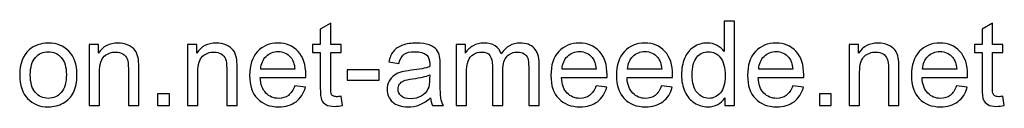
# Model space of a CAD drawing. Header units: millimetres. Extents: x -769 to 675, y -401 to 310.
# Tile 5 of 6: x 367 to 617, y -401 to -379. Entities that reach past the tile are written whole.
import ezdxf

# ---------------------------------------------------------------- set-up
doc = ezdxf.new("R2010")
doc.units = ezdxf.units.MM
doc.header["$MEASUREMENT"] = 0
doc.layers.add('Layer 1', color=7, linetype='Continuous')

msp = doc.modelspace()

# ---------------------------------------------------------------- linework, layer by layer
at = {"layer": 'Layer 1', "color": 250}
for points, knots in [([(546.2319, -400.8901), (546.2319, -400.8901), (546.2319, -398.9222), (546.2319, -398.9222), (545.2504, -400.4517), (543.8056, -401.2189), (541.8974, -401.2189), (540.6619, -401.2189), (539.5259, -400.8801), (538.4946, -400.1976), (537.4584, -399.52), (536.6562, -398.5684), (536.0833, -397.3528), (535.5153, -396.1322), (535.2314, -394.7322), (535.2314, -393.1479), (535.2314, -391.6034), (535.4904, -390.2035), (536.0036, -388.943), (536.5217, -387.6875), (537.294, -386.721), (538.3253, -386.0534), (539.3516, -385.3808), (540.5074, -385.047), (541.7779, -385.047), (542.7145, -385.047), (543.5465, -385.2463), (544.2739, -385.6398), (545.0013, -386.0334), (545.5942, -386.5516), (546.0525, -387.1843), (546.0525, -387.1843), (546.0525, -379.4869), (546.0525, -379.4869), (546.0525, -379.4869), (548.6831, -379.4869), (548.6831, -379.4869), (548.6831, -379.4869), (548.6831, -400.8901), (548.6831, -400.8901), (548.6831, -400.8901), (546.2319, -400.8901), (546.2319, -400.8901)], [0, 0, 0, 0, 0.07142857, 0.07142857, 0.07142857, 0.14285714, 0.14285714, 0.14285714, 0.21428571, 0.21428571, 0.21428571, 0.28571429, 0.28571429, 0.28571429, 0.35714286, 0.35714286, 0.35714286, 0.42857143, 0.42857143, 0.42857143, 0.5, 0.5, 0.5, 0.57142857, 0.57142857, 0.57142857, 0.64285714, 0.64285714, 0.64285714, 0.71428571, 0.71428571, 0.71428571, 0.78571429, 0.78571429, 0.78571429, 0.85714286, 0.85714286, 0.85714286, 0.92857143, 0.92857143, 0.92857143, 1, 1, 1, 1]), ([(448.8913, -398.5435), (448.8913, -398.5435), (449.25, -400.8652), (449.25, -400.8652), (448.5127, -401.0196), (447.8501, -401.0993), (447.2721, -401.0993), (446.3206, -401.0993), (445.5832, -400.9499), (445.0551, -400.646), (444.532, -400.3421), (444.1633, -399.9485), (443.9491, -399.4553), (443.7348, -398.962), (443.6302, -397.9257), (443.6302, -396.3464), (443.6302, -396.3464), (443.6302, -387.4085), (443.6302, -387.4085), (443.6302, -387.4085), (441.6872, -387.4085), (441.6872, -387.4085), (441.6872, -387.4085), (441.6872, -385.3758), (441.6872, -385.3758), (441.6872, -385.3758), (443.6302, -385.3758), (443.6302, -385.3758), (443.6302, -385.3758), (443.6302, -381.5396), (443.6302, -381.5396), (443.6302, -381.5396), (446.2608, -379.9602), (446.2608, -379.9602), (446.2608, -379.9602), (446.2608, -385.3758), (446.2608, -385.3758), (446.2608, -385.3758), (448.8913, -385.3758), (448.8913, -385.3758), (448.8913, -385.3758), (448.8913, -387.4085), (448.8913, -387.4085), (448.8913, -387.4085), (446.2608, -387.4085), (446.2608, -387.4085), (446.2608, -387.4085), (446.2608, -396.4959), (446.2608, -396.4959), (446.2608, -397.2482), (446.3056, -397.7314), (446.4003, -397.9457), (446.4899, -398.1599), (446.6394, -398.3293), (446.8487, -398.4588), (447.0579, -398.5834), (447.3568, -398.6481), (447.7454, -398.6481), (448.0344, -398.6481), (448.418, -398.6133), (448.8913, -398.5435)], [0, 0, 0, 0, 0.05, 0.05, 0.05, 0.1, 0.1, 0.1, 0.15, 0.15, 0.15, 0.2, 0.2, 0.2, 0.25, 0.25, 0.25, 0.3, 0.3, 0.3, 0.35, 0.35, 0.35, 0.4, 0.4, 0.4, 0.45, 0.45, 0.45, 0.5, 0.5, 0.5, 0.55, 0.55, 0.55, 0.6, 0.6, 0.6, 0.65, 0.65, 0.65, 0.7, 0.7, 0.7, 0.75, 0.75, 0.75, 0.8, 0.8, 0.8, 0.85, 0.85, 0.85, 0.9, 0.9, 0.9, 0.95, 0.95, 0.95, 1, 1, 1, 1]), ([(616.7337, -398.5435), (616.7337, -398.5435), (617.0924, -400.8652), (617.0924, -400.8652), (616.3551, -401.0196), (615.6925, -401.0993), (615.1145, -401.0993), (614.163, -401.0993), (613.4256, -400.9499), (612.8975, -400.646), (612.3744, -400.3421), (612.0057, -399.9485), (611.7915, -399.4553), (611.5772, -398.962), (611.4726, -397.9257), (611.4726, -396.3464), (611.4726, -396.3464), (611.4726, -387.4085), (611.4726, -387.4085), (611.4726, -387.4085), (609.5296, -387.4085), (609.5296, -387.4085), (609.5296, -387.4085), (609.5296, -385.3758), (609.5296, -385.3758), (609.5296, -385.3758), (611.4726, -385.3758), (611.4726, -385.3758), (611.4726, -385.3758), (611.4726, -381.5396), (611.4726, -381.5396), (611.4726, -381.5396), (614.1032, -379.9602), (614.1032, -379.9602), (614.1032, -379.9602), (614.1032, -385.3758), (614.1032, -385.3758), (614.1032, -385.3758), (616.7337, -385.3758), (616.7337, -385.3758), (616.7337, -385.3758), (616.7337, -387.4085), (616.7337, -387.4085), (616.7337, -387.4085), (614.1032, -387.4085), (614.1032, -387.4085), (614.1032, -387.4085), (614.1032, -396.4959), (614.1032, -396.4959), (614.1032, -397.2482), (614.148, -397.7314), (614.2427, -397.9457), (614.3323, -398.1599), (614.4818, -398.3293), (614.6911, -398.4588), (614.9003, -398.5834), (615.1992, -398.6481), (615.5878, -398.6481), (615.8768, -398.6481), (616.2604, -398.6133), (616.7337, -398.5435)], [0, 0, 0, 0, 0.05, 0.05, 0.05, 0.1, 0.1, 0.1, 0.15, 0.15, 0.15, 0.2, 0.2, 0.2, 0.25, 0.25, 0.25, 0.3, 0.3, 0.3, 0.35, 0.35, 0.35, 0.4, 0.4, 0.4, 0.45, 0.45, 0.45, 0.5, 0.5, 0.5, 0.55, 0.55, 0.55, 0.6, 0.6, 0.6, 0.65, 0.65, 0.65, 0.7, 0.7, 0.7, 0.75, 0.75, 0.75, 0.8, 0.8, 0.8, 0.85, 0.85, 0.85, 0.9, 0.9, 0.9, 0.95, 0.95, 0.95, 1, 1, 1, 1]), ([(367.389, -393.1329), (367.389, -390.2682), (368.1861, -388.1458), (369.7854, -386.7658), (371.1156, -385.6199), (372.7447, -385.047), (374.6628, -385.047), (376.7902, -385.047), (378.534, -385.7445), (379.8891, -387.1395), (381.2392, -388.5295), (381.9168, -390.4575), (381.9168, -392.9137), (381.9168, -394.9066), (381.6179, -396.471), (381.02, -397.6119), (380.4222, -398.7528), (379.5503, -399.6396), (378.4044, -400.2723), (377.2635, -400.905), (376.013, -401.2189), (374.6628, -401.2189), (372.4906, -401.2189), (370.7369, -400.5264), (369.3968, -399.1364), (368.0566, -397.7464), (367.389, -395.7436), (367.389, -393.1329)], [0, 0, 0, 0, 0.11111111, 0.11111111, 0.11111111, 0.22222222, 0.22222222, 0.22222222, 0.33333333, 0.33333333, 0.33333333, 0.44444444, 0.44444444, 0.44444444, 0.55555556, 0.55555556, 0.55555556, 0.66666667, 0.66666667, 0.66666667, 0.77777778, 0.77777778, 0.77777778, 0.88888889, 0.88888889, 0.88888889, 1, 1, 1, 1]), ([(385.0007, -400.8901), (385.0007, -400.8901), (385.0007, -385.3758), (385.0007, -385.3758), (385.0007, -385.3758), (387.3622, -385.3758), (387.3622, -385.3758), (387.3622, -385.3758), (387.3622, -387.5779), (387.3622, -387.5779), (388.4982, -385.8889), (390.1423, -385.047), (392.2896, -385.047), (393.2262, -385.047), (394.0831, -385.2164), (394.8653, -385.5502), (395.6475, -385.884), (396.2354, -386.3274), (396.624, -386.8704), (397.0126, -387.4135), (397.2866, -388.0611), (397.4411, -388.8085), (397.5357, -389.2967), (397.5855, -390.1487), (397.5855, -391.3643), (397.5855, -391.3643), (397.5855, -400.8901), (397.5855, -400.8901), (397.5855, -400.8901), (394.955, -400.8901), (394.955, -400.8901), (394.955, -400.8901), (394.955, -391.4639), (394.955, -391.4639), (394.955, -390.3928), (394.8553, -389.5907), (394.6511, -389.0626), (394.4468, -388.5345), (394.0831, -388.111), (393.565, -387.7921), (393.0468, -387.4782), (392.434, -387.3188), (391.7365, -387.3188), (390.6205, -387.3188), (389.659, -387.6725), (388.8469, -388.385), (388.0348, -389.0924), (387.6313, -390.4426), (387.6313, -392.4255), (387.6313, -392.4255), (387.6313, -400.8901), (387.6313, -400.8901), (387.6313, -400.8901), (385.0007, -400.8901), (385.0007, -400.8901)], [0, 0, 0, 0, 0.05555556, 0.05555556, 0.05555556, 0.11111111, 0.11111111, 0.11111111, 0.16666667, 0.16666667, 0.16666667, 0.22222222, 0.22222222, 0.22222222, 0.27777778, 0.27777778, 0.27777778, 0.33333333, 0.33333333, 0.33333333, 0.38888889, 0.38888889, 0.38888889, 0.44444444, 0.44444444, 0.44444444, 0.5, 0.5, 0.5, 0.55555556, 0.55555556, 0.55555556, 0.61111111, 0.61111111, 0.61111111, 0.66666667, 0.66666667, 0.66666667, 0.72222222, 0.72222222, 0.72222222, 0.77777778, 0.77777778, 0.77777778, 0.83333333, 0.83333333, 0.83333333, 0.88888889, 0.88888889, 0.88888889, 0.94444444, 0.94444444, 0.94444444, 1, 1, 1, 1]), ([(409.9312, -400.8901), (409.9312, -400.8901), (409.9312, -385.3758), (409.9312, -385.3758), (409.9312, -385.3758), (412.2927, -385.3758), (412.2927, -385.3758), (412.2927, -385.3758), (412.2927, -387.5779), (412.2927, -387.5779), (413.4287, -385.8889), (415.0728, -385.047), (417.2201, -385.047), (418.1567, -385.047), (419.0136, -385.2164), (419.7958, -385.5502), (420.578, -385.884), (421.1659, -386.3274), (421.5545, -386.8704), (421.9431, -387.4135), (422.2171, -388.0611), (422.3716, -388.8085), (422.4662, -389.2967), (422.516, -390.1487), (422.516, -391.3643), (422.516, -391.3643), (422.516, -400.8901), (422.516, -400.8901), (422.516, -400.8901), (419.8855, -400.8901), (419.8855, -400.8901), (419.8855, -400.8901), (419.8855, -391.4639), (419.8855, -391.4639), (419.8855, -390.3928), (419.7858, -389.5907), (419.5816, -389.0626), (419.3773, -388.5345), (419.0136, -388.111), (418.4955, -387.7921), (417.9773, -387.4782), (417.3645, -387.3188), (416.667, -387.3188), (415.551, -387.3188), (414.5895, -387.6725), (413.7774, -388.385), (412.9653, -389.0924), (412.5618, -390.4426), (412.5618, -392.4255), (412.5618, -392.4255), (412.5618, -400.8901), (412.5618, -400.8901), (412.5618, -400.8901), (409.9312, -400.8901), (409.9312, -400.8901)], [0, 0, 0, 0, 0.05555556, 0.05555556, 0.05555556, 0.11111111, 0.11111111, 0.11111111, 0.16666667, 0.16666667, 0.16666667, 0.22222222, 0.22222222, 0.22222222, 0.27777778, 0.27777778, 0.27777778, 0.33333333, 0.33333333, 0.33333333, 0.38888889, 0.38888889, 0.38888889, 0.44444444, 0.44444444, 0.44444444, 0.5, 0.5, 0.5, 0.55555556, 0.55555556, 0.55555556, 0.61111111, 0.61111111, 0.61111111, 0.66666667, 0.66666667, 0.66666667, 0.72222222, 0.72222222, 0.72222222, 0.77777778, 0.77777778, 0.77777778, 0.83333333, 0.83333333, 0.83333333, 0.88888889, 0.88888889, 0.88888889, 0.94444444, 0.94444444, 0.94444444, 1, 1, 1, 1]), ([(437.1385, -395.8681), (437.1385, -395.8681), (439.8588, -396.2268), (439.8588, -396.2268), (439.4353, -397.8062), (438.6431, -399.0368), (437.4873, -399.9086), (436.3314, -400.7805), (434.8567, -401.2189), (433.0582, -401.2189), (430.7963, -401.2189), (429.0027, -400.5214), (427.6775, -399.1264), (426.3523, -397.7364), (425.6896, -395.7784), (425.6896, -393.2625), (425.6896, -390.6618), (426.3572, -388.6391), (427.6974, -387.2042), (429.0376, -385.7644), (430.7764, -385.047), (432.9137, -385.047), (434.9813, -385.047), (436.6702, -385.7494), (437.9805, -387.1594), (439.2908, -388.5693), (439.9484, -390.5522), (439.9484, -393.108), (439.9484, -393.2625), (439.9435, -393.4966), (439.9335, -393.8055), (439.9335, -393.8055), (428.38, -393.8055), (428.38, -393.8055), (428.4796, -395.5044), (428.9579, -396.8097), (429.8248, -397.7115), (430.6867, -398.6133), (431.7678, -399.0666), (433.0582, -399.0666), (434.0197, -399.0666), (434.8418, -398.8126), (435.5193, -398.3044), (436.2019, -397.7962), (436.74, -396.9841), (437.1385, -395.8681)], [0, 0, 0, 0, 0.06666667, 0.06666667, 0.06666667, 0.13333333, 0.13333333, 0.13333333, 0.2, 0.2, 0.2, 0.26666667, 0.26666667, 0.26666667, 0.33333333, 0.33333333, 0.33333333, 0.4, 0.4, 0.4, 0.46666667, 0.46666667, 0.46666667, 0.53333333, 0.53333333, 0.53333333, 0.6, 0.6, 0.6, 0.66666667, 0.66666667, 0.66666667, 0.73333333, 0.73333333, 0.73333333, 0.8, 0.8, 0.8, 0.86666667, 0.86666667, 0.86666667, 0.93333333, 0.93333333, 0.93333333, 1, 1, 1, 1]), ([(471.5749, -398.9471), (470.5984, -399.7791), (469.6568, -400.362), (468.7551, -400.7058), (467.8533, -401.0495), (466.8868, -401.2189), (465.8505, -401.2189), (464.1466, -401.2189), (462.8363, -400.8054), (461.9196, -399.9734), (461.0029, -399.1464), (460.5445, -398.0852), (460.5445, -396.7948), (460.5445, -396.0375), (460.7189, -395.345), (461.0627, -394.7173), (461.4114, -394.0895), (461.8648, -393.5913), (462.4228, -393.2127), (462.9858, -392.834), (463.6135, -392.5451), (464.316, -392.3508), (464.8341, -392.2162), (465.6163, -392.0867), (466.6576, -391.9572), (468.78, -391.7081), (470.3493, -391.4041), (471.3507, -391.0554), (471.3607, -390.6967), (471.3657, -390.4675), (471.3657, -390.3729), (471.3657, -389.3067), (471.1166, -388.5544), (470.6184, -388.116), (469.9458, -387.5231), (468.9444, -387.2291), (467.6191, -387.2291), (466.3786, -387.2291), (465.4619, -387.4483), (464.874, -387.8818), (464.2811, -388.3152), (463.8477, -389.0825), (463.5637, -390.1885), (463.5637, -390.1885), (460.9929, -389.8298), (460.9929, -389.8298), (461.2271, -388.7288), (461.6107, -387.837), (462.1488, -387.1594), (462.6868, -386.4818), (463.4641, -385.9637), (464.4804, -385.595), (465.4918, -385.2313), (466.6725, -385.047), (468.0077, -385.047), (469.333, -385.047), (470.4141, -385.2014), (471.2461, -385.5153), (472.0732, -385.8292), (472.686, -386.2178), (473.0746, -386.6911), (473.4632, -387.1644), (473.7372, -387.7622), (473.8966, -388.4846), (473.9813, -388.933), (474.0261, -389.7401), (474.0261, -390.901), (474.0261, -390.901), (474.0261, -394.3884), (474.0261, -394.3884), (474.0261, -396.8247), (474.0809, -398.3642), (474.1906, -399.0168), (474.2952, -399.6695), (474.5144, -400.2922), (474.8332, -400.8901), (474.8332, -400.8901), (472.0831, -400.8901), (472.0831, -400.8901), (471.8191, -400.3371), (471.6497, -399.6894), (471.5749, -398.9471)], [0, 0, 0, 0, 0.03703704, 0.03703704, 0.03703704, 0.07407407, 0.07407407, 0.07407407, 0.11111111, 0.11111111, 0.11111111, 0.14814815, 0.14814815, 0.14814815, 0.18518519, 0.18518519, 0.18518519, 0.22222222, 0.22222222, 0.22222222, 0.25925926, 0.25925926, 0.25925926, 0.2962963, 0.2962963, 0.2962963, 0.33333333, 0.33333333, 0.33333333, 0.37037037, 0.37037037, 0.37037037, 0.40740741, 0.40740741, 0.40740741, 0.44444444, 0.44444444, 0.44444444, 0.48148148, 0.48148148, 0.48148148, 0.51851852, 0.51851852, 0.51851852, 0.55555556, 0.55555556, 0.55555556, 0.59259259, 0.59259259, 0.59259259, 0.62962963, 0.62962963, 0.62962963, 0.66666667, 0.66666667, 0.66666667, 0.7037037, 0.7037037, 0.7037037, 0.74074074, 0.74074074, 0.74074074, 0.77777778, 0.77777778, 0.77777778, 0.81481481, 0.81481481, 0.81481481, 0.85185185, 0.85185185, 0.85185185, 0.88888889, 0.88888889, 0.88888889, 0.92592593, 0.92592593, 0.92592593, 0.96296296, 0.96296296, 0.96296296, 1, 1, 1, 1]), ([(478.0666, -400.8901), (478.0666, -400.8901), (478.0666, -385.3758), (478.0666, -385.3758), (478.0666, -385.3758), (480.4281, -385.3758), (480.4281, -385.3758), (480.4281, -385.3758), (480.4281, -387.5679), (480.4281, -387.5679), (480.9114, -386.8106), (481.5591, -386.1978), (482.3662, -385.7395), (483.1733, -385.2761), (484.09, -385.047), (485.1213, -385.047), (486.2672, -385.047), (487.2088, -385.2861), (487.9412, -385.7594), (488.6735, -386.2377), (489.1917, -386.9003), (489.4906, -387.7572), (490.7262, -385.9487), (492.3254, -385.047), (494.2984, -385.047), (495.8428, -385.047), (497.0335, -385.4704), (497.8606, -386.3224), (498.6926, -387.1743), (499.1111, -388.4846), (499.1111, -390.2533), (499.1111, -390.2533), (499.1111, -400.8901), (499.1111, -400.8901), (499.1111, -400.8901), (496.4805, -400.8901), (496.4805, -400.8901), (496.4805, -400.8901), (496.4805, -391.1252), (496.4805, -391.1252), (496.4805, -390.0789), (496.3908, -389.3216), (496.2215, -388.8583), (496.0521, -388.395), (495.7432, -388.0263), (495.2898, -387.7423), (494.8414, -387.4583), (494.3133, -387.3188), (493.7105, -387.3188), (492.6144, -387.3188), (491.7077, -387.6825), (490.9852, -388.4049), (490.2628, -389.1323), (489.9041, -390.2931), (489.9041, -391.8874), (489.9041, -391.8874), (489.9041, -400.8901), (489.9041, -400.8901), (489.9041, -400.8901), (487.2736, -400.8901), (487.2736, -400.8901), (487.2736, -400.8901), (487.2736, -390.8212), (487.2736, -390.8212), (487.2736, -389.6554), (487.0593, -388.7786), (486.6309, -388.1957), (486.2024, -387.6128), (485.4999, -387.3188), (484.5284, -387.3188), (483.7911, -387.3188), (483.1085, -387.5131), (482.4808, -387.9017), (481.853, -388.2903), (481.3997, -388.8583), (481.1157, -389.6106), (480.8367, -390.3579), (480.6972, -391.439), (480.6972, -392.849), (480.6972, -392.849), (480.6972, -400.8901), (480.6972, -400.8901), (480.6972, -400.8901), (478.0666, -400.8901), (478.0666, -400.8901)], [0, 0, 0, 0, 0.03571429, 0.03571429, 0.03571429, 0.07142857, 0.07142857, 0.07142857, 0.10714286, 0.10714286, 0.10714286, 0.14285714, 0.14285714, 0.14285714, 0.17857143, 0.17857143, 0.17857143, 0.21428571, 0.21428571, 0.21428571, 0.25, 0.25, 0.25, 0.28571429, 0.28571429, 0.28571429, 0.32142857, 0.32142857, 0.32142857, 0.35714286, 0.35714286, 0.35714286, 0.39285714, 0.39285714, 0.39285714, 0.42857143, 0.42857143, 0.42857143, 0.46428571, 0.46428571, 0.46428571, 0.5, 0.5, 0.5, 0.53571429, 0.53571429, 0.53571429, 0.57142857, 0.57142857, 0.57142857, 0.60714286, 0.60714286, 0.60714286, 0.64285714, 0.64285714, 0.64285714, 0.67857143, 0.67857143, 0.67857143, 0.71428571, 0.71428571, 0.71428571, 0.75, 0.75, 0.75, 0.78571429, 0.78571429, 0.78571429, 0.82142857, 0.82142857, 0.82142857, 0.85714286, 0.85714286, 0.85714286, 0.89285714, 0.89285714, 0.89285714, 0.92857143, 0.92857143, 0.92857143, 0.96428571, 0.96428571, 0.96428571, 1, 1, 1, 1]), ([(513.5492, -395.8681), (513.5492, -395.8681), (516.2695, -396.2268), (516.2695, -396.2268), (515.846, -397.8062), (515.0538, -399.0368), (513.898, -399.9086), (512.7421, -400.7805), (511.2674, -401.2189), (509.4689, -401.2189), (507.207, -401.2189), (505.4134, -400.5214), (504.0882, -399.1264), (502.763, -397.7364), (502.1003, -395.7784), (502.1003, -393.2625), (502.1003, -390.6618), (502.7679, -388.6391), (504.1081, -387.2042), (505.4483, -385.7644), (507.1871, -385.047), (509.3244, -385.047), (511.392, -385.047), (513.0809, -385.7494), (514.3912, -387.1594), (515.7015, -388.5693), (516.3591, -390.5522), (516.3591, -393.108), (516.3591, -393.2625), (516.3542, -393.4966), (516.3442, -393.8055), (516.3442, -393.8055), (504.7907, -393.8055), (504.7907, -393.8055), (504.8903, -395.5044), (505.3686, -396.8097), (506.2355, -397.7115), (507.0974, -398.6133), (508.1785, -399.0666), (509.4689, -399.0666), (510.4304, -399.0666), (511.2525, -398.8126), (511.93, -398.3044), (512.6126, -397.7962), (513.1507, -396.9841), (513.5492, -395.8681)], [0, 0, 0, 0, 0.06666667, 0.06666667, 0.06666667, 0.13333333, 0.13333333, 0.13333333, 0.2, 0.2, 0.2, 0.26666667, 0.26666667, 0.26666667, 0.33333333, 0.33333333, 0.33333333, 0.4, 0.4, 0.4, 0.46666667, 0.46666667, 0.46666667, 0.53333333, 0.53333333, 0.53333333, 0.6, 0.6, 0.6, 0.66666667, 0.66666667, 0.66666667, 0.73333333, 0.73333333, 0.73333333, 0.8, 0.8, 0.8, 0.86666667, 0.86666667, 0.86666667, 0.93333333, 0.93333333, 0.93333333, 1, 1, 1, 1]), ([(530.1745, -395.8681), (530.1745, -395.8681), (532.8948, -396.2268), (532.8948, -396.2268), (532.4713, -397.8062), (531.6791, -399.0368), (530.5233, -399.9086), (529.3674, -400.7805), (527.8927, -401.2189), (526.0942, -401.2189), (523.8323, -401.2189), (522.0387, -400.5214), (520.7135, -399.1264), (519.3883, -397.7364), (518.7256, -395.7784), (518.7256, -393.2625), (518.7256, -390.6618), (519.3932, -388.6391), (520.7334, -387.2042), (522.0736, -385.7644), (523.8124, -385.047), (525.9497, -385.047), (528.0173, -385.047), (529.7062, -385.7494), (531.0165, -387.1594), (532.3268, -388.5693), (532.9844, -390.5522), (532.9844, -393.108), (532.9844, -393.2625), (532.9795, -393.4966), (532.9695, -393.8055), (532.9695, -393.8055), (521.416, -393.8055), (521.416, -393.8055), (521.5156, -395.5044), (521.9939, -396.8097), (522.8608, -397.7115), (523.7227, -398.6133), (524.8038, -399.0666), (526.0942, -399.0666), (527.0557, -399.0666), (527.8778, -398.8126), (528.5553, -398.3044), (529.2379, -397.7962), (529.776, -396.9841), (530.1745, -395.8681)], [0, 0, 0, 0, 0.06666667, 0.06666667, 0.06666667, 0.13333333, 0.13333333, 0.13333333, 0.2, 0.2, 0.2, 0.26666667, 0.26666667, 0.26666667, 0.33333333, 0.33333333, 0.33333333, 0.4, 0.4, 0.4, 0.46666667, 0.46666667, 0.46666667, 0.53333333, 0.53333333, 0.53333333, 0.6, 0.6, 0.6, 0.66666667, 0.66666667, 0.66666667, 0.73333333, 0.73333333, 0.73333333, 0.8, 0.8, 0.8, 0.86666667, 0.86666667, 0.86666667, 0.93333333, 0.93333333, 0.93333333, 1, 1, 1, 1]), ([(563.4251, -395.8681), (563.4251, -395.8681), (566.1454, -396.2268), (566.1454, -396.2268), (565.7219, -397.8062), (564.9297, -399.0368), (563.7739, -399.9086), (562.618, -400.7805), (561.1433, -401.2189), (559.3448, -401.2189), (557.0829, -401.2189), (555.2893, -400.5214), (553.9641, -399.1264), (552.6389, -397.7364), (551.9762, -395.7784), (551.9762, -393.2625), (551.9762, -390.6618), (552.6438, -388.6391), (553.984, -387.2042), (555.3242, -385.7644), (557.063, -385.047), (559.2003, -385.047), (561.2679, -385.047), (562.9568, -385.7494), (564.2671, -387.1594), (565.5774, -388.5693), (566.235, -390.5522), (566.235, -393.108), (566.235, -393.2625), (566.2301, -393.4966), (566.2201, -393.8055), (566.2201, -393.8055), (554.6666, -393.8055), (554.6666, -393.8055), (554.7662, -395.5044), (555.2445, -396.8097), (556.1114, -397.7115), (556.9733, -398.6133), (558.0544, -399.0666), (559.3448, -399.0666), (560.3063, -399.0666), (561.1284, -398.8126), (561.8059, -398.3044), (562.4885, -397.7962), (563.0266, -396.9841), (563.4251, -395.8681)], [0, 0, 0, 0, 0.06666667, 0.06666667, 0.06666667, 0.13333333, 0.13333333, 0.13333333, 0.2, 0.2, 0.2, 0.26666667, 0.26666667, 0.26666667, 0.33333333, 0.33333333, 0.33333333, 0.4, 0.4, 0.4, 0.46666667, 0.46666667, 0.46666667, 0.53333333, 0.53333333, 0.53333333, 0.6, 0.6, 0.6, 0.66666667, 0.66666667, 0.66666667, 0.73333333, 0.73333333, 0.73333333, 0.8, 0.8, 0.8, 0.86666667, 0.86666667, 0.86666667, 0.93333333, 0.93333333, 0.93333333, 1, 1, 1, 1]), ([(577.7736, -400.8901), (577.7736, -400.8901), (577.7736, -385.3758), (577.7736, -385.3758), (577.7736, -385.3758), (580.1351, -385.3758), (580.1351, -385.3758), (580.1351, -385.3758), (580.1351, -387.5779), (580.1351, -387.5779), (581.2711, -385.8889), (582.9152, -385.047), (585.0625, -385.047), (585.9991, -385.047), (586.856, -385.2164), (587.6382, -385.5502), (588.4204, -385.884), (589.0083, -386.3274), (589.3969, -386.8704), (589.7855, -387.4135), (590.0595, -388.0611), (590.214, -388.8085), (590.3086, -389.2967), (590.3584, -390.1487), (590.3584, -391.3643), (590.3584, -391.3643), (590.3584, -400.8901), (590.3584, -400.8901), (590.3584, -400.8901), (587.7279, -400.8901), (587.7279, -400.8901), (587.7279, -400.8901), (587.7279, -391.4639), (587.7279, -391.4639), (587.7279, -390.3928), (587.6282, -389.5907), (587.424, -389.0626), (587.2197, -388.5345), (586.856, -388.111), (586.3379, -387.7921), (585.8197, -387.4782), (585.2069, -387.3188), (584.5094, -387.3188), (583.3934, -387.3188), (582.4319, -387.6725), (581.6198, -388.385), (580.8077, -389.0924), (580.4042, -390.4426), (580.4042, -392.4255), (580.4042, -392.4255), (580.4042, -400.8901), (580.4042, -400.8901), (580.4042, -400.8901), (577.7736, -400.8901), (577.7736, -400.8901)], [0, 0, 0, 0, 0.05555556, 0.05555556, 0.05555556, 0.11111111, 0.11111111, 0.11111111, 0.16666667, 0.16666667, 0.16666667, 0.22222222, 0.22222222, 0.22222222, 0.27777778, 0.27777778, 0.27777778, 0.33333333, 0.33333333, 0.33333333, 0.38888889, 0.38888889, 0.38888889, 0.44444444, 0.44444444, 0.44444444, 0.5, 0.5, 0.5, 0.55555556, 0.55555556, 0.55555556, 0.61111111, 0.61111111, 0.61111111, 0.66666667, 0.66666667, 0.66666667, 0.72222222, 0.72222222, 0.72222222, 0.77777778, 0.77777778, 0.77777778, 0.83333333, 0.83333333, 0.83333333, 0.88888889, 0.88888889, 0.88888889, 0.94444444, 0.94444444, 0.94444444, 1, 1, 1, 1]), ([(604.9809, -395.8681), (604.9809, -395.8681), (607.7012, -396.2268), (607.7012, -396.2268), (607.2777, -397.8062), (606.4855, -399.0368), (605.3297, -399.9086), (604.1738, -400.7805), (602.6991, -401.2189), (600.9006, -401.2189), (598.6387, -401.2189), (596.8451, -400.5214), (595.5199, -399.1264), (594.1947, -397.7364), (593.532, -395.7784), (593.532, -393.2625), (593.532, -390.6618), (594.1996, -388.6391), (595.5398, -387.2042), (596.88, -385.7644), (598.6188, -385.047), (600.7561, -385.047), (602.8237, -385.047), (604.5126, -385.7494), (605.8229, -387.1594), (607.1332, -388.5693), (607.7908, -390.5522), (607.7908, -393.108), (607.7908, -393.2625), (607.7859, -393.4966), (607.7759, -393.8055), (607.7759, -393.8055), (596.2224, -393.8055), (596.2224, -393.8055), (596.322, -395.5044), (596.8003, -396.8097), (597.6672, -397.7115), (598.5291, -398.6133), (599.6102, -399.0666), (600.9006, -399.0666), (601.8621, -399.0666), (602.6842, -398.8126), (603.3617, -398.3044), (604.0443, -397.7962), (604.5824, -396.9841), (604.9809, -395.8681)], [0, 0, 0, 0, 0.06666667, 0.06666667, 0.06666667, 0.13333333, 0.13333333, 0.13333333, 0.2, 0.2, 0.2, 0.26666667, 0.26666667, 0.26666667, 0.33333333, 0.33333333, 0.33333333, 0.4, 0.4, 0.4, 0.46666667, 0.46666667, 0.46666667, 0.53333333, 0.53333333, 0.53333333, 0.6, 0.6, 0.6, 0.66666667, 0.66666667, 0.66666667, 0.73333333, 0.73333333, 0.73333333, 0.8, 0.8, 0.8, 0.86666667, 0.86666667, 0.86666667, 0.93333333, 0.93333333, 0.93333333, 1, 1, 1, 1]), ([(370.0793, -393.1379), (370.0793, -395.1208), (370.5127, -396.6055), (371.3796, -397.587), (372.2515, -398.5734), (373.3426, -399.0666), (374.6628, -399.0666), (375.9682, -399.0666), (377.0543, -398.5734), (377.9261, -397.582), (378.793, -396.5905), (379.2265, -395.081), (379.2265, -393.0532), (379.2265, -391.1401), (378.788, -389.6903), (377.9162, -388.7088), (377.0443, -387.7224), (375.9582, -387.2291), (374.6628, -387.2291), (373.3426, -387.2291), (372.2515, -387.7174), (371.3796, -388.6989), (370.5127, -389.6803), (370.0793, -391.16), (370.0793, -393.1379)], [0, 0, 0, 0, 0.125, 0.125, 0.125, 0.25, 0.25, 0.25, 0.375, 0.375, 0.375, 0.5, 0.5, 0.5, 0.625, 0.625, 0.625, 0.75, 0.75, 0.75, 0.875, 0.875, 0.875, 1, 1, 1, 1]), ([(428.5294, -391.6533), (428.5294, -391.6533), (437.1684, -391.6533), (437.1684, -391.6533), (437.0538, -390.3479), (436.72, -389.3714), (436.177, -388.7188), (435.345, -387.7074), (434.2589, -387.1992), (432.9286, -387.1992), (431.723, -387.1992), (430.7116, -387.6028), (429.8896, -388.4099), (429.0725, -389.217), (428.6191, -390.2981), (428.5294, -391.6533)], [0, 0, 0, 0, 0.2, 0.2, 0.2, 0.4, 0.4, 0.4, 0.6, 0.6, 0.6, 0.8, 0.8, 0.8, 1, 1, 1, 1]), ([(504.9401, -391.6533), (504.9401, -391.6533), (513.5791, -391.6533), (513.5791, -391.6533), (513.4645, -390.3479), (513.1307, -389.3714), (512.5877, -388.7188), (511.7557, -387.7074), (510.6696, -387.1992), (509.3393, -387.1992), (508.1337, -387.1992), (507.1223, -387.6028), (506.3003, -388.4099), (505.4832, -389.217), (505.0298, -390.2981), (504.9401, -391.6533)], [0, 0, 0, 0, 0.2, 0.2, 0.2, 0.4, 0.4, 0.4, 0.6, 0.6, 0.6, 0.8, 0.8, 0.8, 1, 1, 1, 1]), ([(521.5654, -391.6533), (521.5654, -391.6533), (530.2044, -391.6533), (530.2044, -391.6533), (530.0898, -390.3479), (529.756, -389.3714), (529.213, -388.7188), (528.381, -387.7074), (527.2949, -387.1992), (525.9646, -387.1992), (524.759, -387.1992), (523.7476, -387.6028), (522.9256, -388.4099), (522.1085, -389.217), (521.6551, -390.2981), (521.5654, -391.6533)], [0, 0, 0, 0, 0.2, 0.2, 0.2, 0.4, 0.4, 0.4, 0.6, 0.6, 0.6, 0.8, 0.8, 0.8, 1, 1, 1, 1]), ([(537.9217, -393.1529), (537.9217, -395.1358), (538.3402, -396.6154), (539.1822, -397.5969), (540.0192, -398.5784), (541.0106, -399.0666), (542.1515, -399.0666), (543.3024, -399.0666), (544.2789, -398.5983), (545.086, -397.6617), (545.8881, -396.7251), (546.2917, -395.2952), (546.2917, -393.3721), (546.2917, -391.2597), (545.8831, -389.7052), (545.0611, -388.7138), (544.244, -387.7224), (543.2326, -387.2291), (542.0319, -387.2291), (540.8612, -387.2291), (539.8847, -387.7024), (539.0975, -388.654), (538.3153, -389.6056), (537.9217, -391.1052), (537.9217, -393.1529)], [0, 0, 0, 0, 0.125, 0.125, 0.125, 0.25, 0.25, 0.25, 0.375, 0.375, 0.375, 0.5, 0.5, 0.5, 0.625, 0.625, 0.625, 0.75, 0.75, 0.75, 0.875, 0.875, 0.875, 1, 1, 1, 1]), ([(554.816, -391.6533), (554.816, -391.6533), (563.455, -391.6533), (563.455, -391.6533), (563.3404, -390.3479), (563.0066, -389.3714), (562.4636, -388.7188), (561.6316, -387.7074), (560.5455, -387.1992), (559.2152, -387.1992), (558.0096, -387.1992), (556.9982, -387.6028), (556.1762, -388.4099), (555.3591, -389.217), (554.9057, -390.2981), (554.816, -391.6533)], [0, 0, 0, 0, 0.2, 0.2, 0.2, 0.4, 0.4, 0.4, 0.6, 0.6, 0.6, 0.8, 0.8, 0.8, 1, 1, 1, 1]), ([(596.3718, -391.6533), (596.3718, -391.6533), (605.0108, -391.6533), (605.0108, -391.6533), (604.8962, -390.3479), (604.5624, -389.3714), (604.0194, -388.7188), (603.1874, -387.7074), (602.1013, -387.1992), (600.771, -387.1992), (599.5654, -387.1992), (598.554, -387.6028), (597.732, -388.4099), (596.9149, -389.217), (596.4615, -390.2981), (596.3718, -391.6533)], [0, 0, 0, 0, 0.2, 0.2, 0.2, 0.4, 0.4, 0.4, 0.6, 0.6, 0.6, 0.8, 0.8, 0.8, 1, 1, 1, 1]), ([(450.4408, -394.4632), (450.4408, -394.4632), (450.4408, -391.8326), (450.4408, -391.8326), (450.4408, -391.8326), (458.5716, -391.8326), (458.5716, -391.8326), (458.5716, -391.8326), (458.5716, -394.4632), (458.5716, -394.4632), (458.5716, -394.4632), (450.4408, -394.4632), (450.4408, -394.4632)], [0, 0, 0, 0, 0.25, 0.25, 0.25, 0.5, 0.5, 0.5, 0.75, 0.75, 0.75, 1, 1, 1, 1]), ([(471.3657, -393.118), (470.4091, -393.5066), (468.9743, -393.8354), (467.0611, -394.1045), (465.975, -394.2589), (465.2078, -394.4333), (464.7594, -394.6276), (464.311, -394.8219), (463.9673, -395.1059), (463.7231, -395.4745), (463.479, -395.8482), (463.3545, -396.2617), (463.3545, -396.7201), (463.3545, -397.4126), (463.6185, -397.9955), (464.1516, -398.4588), (464.6847, -398.9222), (465.4619, -399.1563), (466.4832, -399.1563), (467.4946, -399.1563), (468.3964, -398.9371), (469.1885, -398.4937), (469.9757, -398.0553), (470.5586, -397.4524), (470.9273, -396.6902), (471.2112, -396.0973), (471.3507, -395.2254), (471.3507, -394.0746), (471.3507, -394.0746), (471.3657, -393.118), (471.3657, -393.118)], [0, 0, 0, 0, 0.1, 0.1, 0.1, 0.2, 0.2, 0.2, 0.3, 0.3, 0.3, 0.4, 0.4, 0.4, 0.5, 0.5, 0.5, 0.6, 0.6, 0.6, 0.7, 0.7, 0.7, 0.8, 0.8, 0.8, 0.9, 0.9, 0.9, 1, 1, 1, 1]), ([(402.3733, -400.8901), (402.3733, -400.8901), (402.3733, -397.9008), (402.3733, -397.9008), (402.3733, -397.9008), (405.3626, -397.9008), (405.3626, -397.9008), (405.3626, -397.9008), (405.3626, -400.8901), (405.3626, -400.8901), (405.3626, -400.8901), (402.3733, -400.8901), (402.3733, -400.8901)], [0, 0, 0, 0, 0.25, 0.25, 0.25, 0.5, 0.5, 0.5, 0.75, 0.75, 0.75, 1, 1, 1, 1]), ([(570.2157, -400.8901), (570.2157, -400.8901), (570.2157, -397.9008), (570.2157, -397.9008), (570.2157, -397.9008), (573.205, -397.9008), (573.205, -397.9008), (573.205, -397.9008), (573.205, -400.8901), (573.205, -400.8901), (573.205, -400.8901), (570.2157, -400.8901), (570.2157, -400.8901)], [0, 0, 0, 0, 0.25, 0.25, 0.25, 0.5, 0.5, 0.5, 0.75, 0.75, 0.75, 1, 1, 1, 1])]:
    msp.add_open_spline(points, degree=3, knots=knots, dxfattribs=at)

doc.saveas('drawing.dxf')
